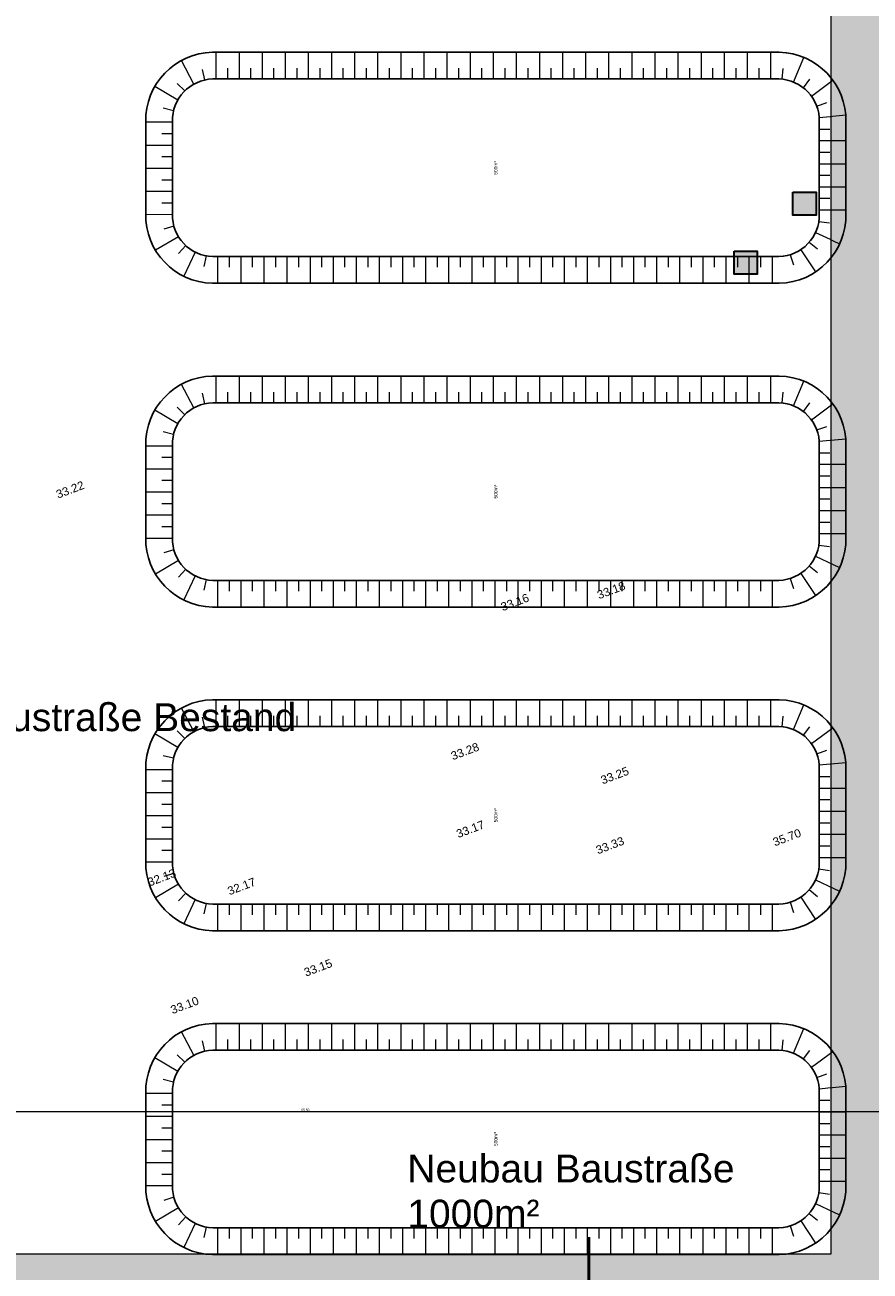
# Model space of a CAD drawing. Header units: metres. Extents: x -5203299 to 2078834, y 245743 to 5816291.
# Tile 65 of 256: x 366380 to 366417, y 5814097 to 5814150. Entities that reach past the tile are written whole.
import ezdxf

# ---------------------------------------------------------------- set-up
doc = ezdxf.new("R2010")
doc.units = ezdxf.units.M
doc.header["$LTSCALE"] = 0.5
doc.layers.get('0').update_dxf_attribs({"lineweight": 25})
for name, color, linetype, lineweight, true_color in [('01_CS-570-Pflanzung_Kunstrasen', 1, 'Continuous', 9, 0xff0000), ('30 -34 Innenwände- 4 Türen_Fenster', 7, 'Continuous', 15, 0x9955ff), ('30 -35 Decken- 1 Konstruktion-Träger- Stahlbeton', 7, 'Continuous', 13, 0x33aa00), ('70 -76 Bemaßung- 2 Allgemein', 7, 'Continuous', 5, 0x6666cc)]:
    doc.layers.add(name, color=color, linetype=linetype, lineweight=lineweight, true_color=true_color)
for name, color, linetype, lineweight in [('30 -39 Baustelle- Fläche', 7, 'Continuous', 15), ('99.02_Vermesserplan-Höhe SWP', 7, 'Continuous', 18), ('CS_Baustelleneinrichtung-Erdmieten', 7, 'Continuous', 9), ('Keine', 7, 'Continuous', 9), ('LA-Sport-marks', 255, 'Continuous', 100)]:
    doc.layers.add(name, color=color, linetype=linetype, lineweight=lineweight)
doc.styles.add('Arial', font='arial.ttf')
doc.dimstyles.new('k+k 1_50', dxfattribs={"dimtxt": 0.906198, "dimasz": 0.5302, "dimexe": 0.5, "dimexo": 1.5, "dimgap": 0.1, "dimtad": 1, "dimdec": 3, "dimtxsty": 'Arial', "dimblk": 'VW_SLASH', "dimblk1": 'VW_SLASH', "dimblk2": 'VW_SLASH', "dimcen": 0, "dimdle": 0.5, "dimadec": 3, "dimazin": 0, "dimtfac": 0.75, "dimtdec": 3, "dimtix": 1, "dimtmove": 0, "dimatfit": 0, "dimldrblk": 'VW_SLASH-1', "dimfxl": 1.25, "dimfxlon": 1, "dimfrac": 2, "dimtolj": 1, "dimarcsym": 0})

# ---------------------------------------------------------------- blocks, each defined once
blk = doc.blocks.new('Gruppe-64')
at = {"layer": 'LA-Sport-marks', "color": 255, "lineweight": 35}
for p, q in [((366400.393, 5814144.098), (366414.893, 5814144.098)), ((366400.393, 5814144.098), (366400.393, 5814108.598)), ((366410.093, 5814118.348), (366414.893, 5814118.348)), ((366400.393, 5814108.598), (366414.893, 5814108.598))]:
    blk.add_line(p, q, dxfattribs=at)
at = {"layer": 'LA-Sport-marks', "color": 255, "lineweight": 35, "flags": 128}
blk.add_lwpolyline([(366414.893, 5814118.348), (366414.893, 5814134.348), (366410.093, 5814134.348), (366410.093, 5814118.348)], dxfattribs=at)
at = {"layer": 'LA-Sport-marks', "color": 255, "lineweight": 35}
blk.add_arc((366405.263, 5814126.348), 7.955, 127.7482, 232.2518, dxfattribs=at)
blk = doc.blocks.new('_25-01-10_187 KRA_CS_LP4_Außenanlagenplan (3D)')
at = {"layer": '01_CS-570-Pflanzung_Kunstrasen', "linetype": 'Continuous', "lineweight": 0}
blk.add_hatch(color=1, dxfattribs=at).paths.add_polyline_path([(366320.943, 5814095.398), (366418.843, 5814095.398), (366418.843, 5814157.298), (366320.943, 5814157.298)])
at = {"layer": 'LA-Sport-marks'}
blk.add_blockref('Gruppe-64', (0, 0), dxfattribs=at)
at = {"color": 255, "lineweight": 9}
blk.add_wipeout([(366324.893, 5814155.228), (366414.893, 5814155.228), (366414.893, 5814097.228), (366324.893, 5814097.228)], dxfattribs=at).dxf.layer = 'LA-Sport-marks'
at = {"layer": 'LA-Sport-marks', "lineweight": 9, "flags": 128}
blk.add_lwpolyline([(366324.893, 5814155.228), (366414.893, 5814155.228), (366414.893, 5814097.228), (366324.893, 5814097.228)], close=True, dxfattribs=at)
blk = doc.blocks.new('_23-07-06_Massenplan_TB_Weiterführende Schule (3D)')
at = {"layer": '99.02_Vermesserplan-Höhe SWP', "color": 7, "char_height": 0.36, "rotation": 20.7002, "line_spacing_factor": 0.251004, "style": 'Arial'}
for s, insert, attachment_point in [('33.22', (-210.902, -75.211), 2), ('33.18', (-188.071, -79.79), 1), ('33.16', (-191.652, -80.084), 2), ('33.28', (-193.811, -86.538), 2), ('32.20', (-203.134, -86.839), 3), ('33.25', (-187.916, -87.805), 1), ('33.17', (-193.578, -89.906), 2), ('35.70', (-180.463, -90.488), 1), ('33.33', (-186.945, -90.388), 3), ('32.13', (-206.284, -91.95), 6), ('32.17', (-202.892, -92.161), 3), ('33.15', (-200.694, -96.298), 4), ('33.10', (-205.945, -97.529), 2)]:
    blk.add_mtext(s, dxfattribs=dict(at, insert=insert, attachment_point=attachment_point))
blk = doc.blocks.new('Gruppe-1039')
at = {"layer": 'Keine', "color": 253, "linetype": 'Continuous', "lineweight": 9, "transparency": 33554585}
for p, q in [((-204.514, -57.602), (-204.514, -56.447)), ((-203.514, -57.602), (-203.514, -56.447)), ((-202.514, -57.602), (-202.514, -56.447)), ((-201.514, -57.602), (-201.514, -56.447)), ((-200.514, -57.602), (-200.514, -56.447)), ((-199.514, -57.602), (-199.514, -56.447)), ((-198.514, -57.602), (-198.514, -56.447)), ((-197.514, -57.602), (-197.514, -56.447)), ((-196.514, -57.602), (-196.514, -56.447)), ((-195.514, -57.602), (-195.514, -56.447)), ((-194.514, -57.602), (-194.514, -56.447)), ((-193.514, -57.602), (-193.514, -56.447)), ((-192.514, -57.602), (-192.514, -56.447)), ((-191.514, -57.602), (-191.514, -56.447)), ((-190.514, -57.602), (-190.514, -56.447)), ((-189.514, -57.602), (-189.514, -56.447)), ((-188.514, -57.602), (-188.514, -56.447)), ((-187.514, -57.602), (-187.514, -56.447)), ((-186.514, -57.602), (-186.514, -56.447)), ((-185.514, -57.602), (-185.514, -56.447)), ((-184.514, -57.602), (-184.514, -56.447)), ((-183.514, -57.602), (-183.514, -56.447)), ((-182.514, -57.602), (-182.514, -56.447)), ((-181.514, -57.602), (-181.514, -56.447)), ((-180.514, -57.602), (-180.514, -56.447)), ((-205.477, -57.823), (-206.025, -56.807)), ((-204.014, -57.602), (-204.014, -57.14)), ((-203.014, -57.602), (-203.014, -57.14)), ((-202.014, -57.602), (-202.014, -57.14)), ((-201.014, -57.602), (-201.014, -57.14)), ((-200.014, -57.602), (-200.014, -57.14)), ((-199.014, -57.602), (-199.014, -57.14)), ((-198.014, -57.602), (-198.014, -57.14)), ((-197.014, -57.602), (-197.014, -57.14)), ((-196.014, -57.602), (-196.014, -57.14)), ((-195.014, -57.602), (-195.014, -57.14)), ((-194.014, -57.602), (-194.014, -57.14)), ((-193.014, -57.602), (-193.014, -57.14)), ((-192.014, -57.602), (-192.014, -57.14)), ((-191.014, -57.602), (-191.014, -57.14)), ((-190.014, -57.602), (-190.014, -57.14)), ((-189.014, -57.602), (-189.014, -57.14)), ((-188.014, -57.602), (-188.014, -57.14)), ((-187.014, -57.602), (-187.014, -57.14)), ((-186.014, -57.602), (-186.014, -57.14)), ((-185.014, -57.602), (-185.014, -57.14)), ((-184.014, -57.602), (-184.014, -57.14)), ((-183.014, -57.602), (-183.014, -57.14)), ((-182.014, -57.602), (-182.014, -57.14)), ((-181.014, -57.602), (-181.014, -57.14)), ((-180.015, -57.612), (-179.968, -57.153)), ((-179.532, -57.734), (-179.086, -56.669)), ((-205.011, -57.646), (-205.103, -57.193)), ((-179.1, -57.983), (-178.824, -57.613)), ((-178.754, -58.342), (-177.825, -57.657)), ((-206.179, -58.517), (-207.171, -57.926)), ((-205.877, -58.121), (-206.204, -57.795)), ((-178.52, -58.781), (-178.085, -58.627)), ((-206.361, -58.981), (-206.809, -58.87)), ((-178.415, -59.269), (-177.265, -59.158)), ((-206.41, -59.477), (-207.565, -59.477)), ((-178.41, -59.769), (-177.949, -59.769)), ((-206.41, -59.977), (-206.872, -59.977)), ((-178.41, -60.269), (-177.256, -60.269)), ((-206.41, -60.477), (-207.565, -60.477)), ((-178.41, -60.769), (-177.949, -60.769)), ((-206.41, -61.477), (-207.565, -61.477)), ((-206.41, -60.977), (-206.872, -60.977)), ((-178.41, -61.269), (-177.256, -61.269)), ((-206.41, -61.977), (-206.872, -61.977)), ((-178.41, -61.769), (-177.949, -61.769)), ((-206.41, -62.477), (-207.565, -62.477)), ((-178.41, -62.269), (-177.256, -62.269)), ((-206.41, -62.977), (-206.872, -62.977)), ((-178.41, -62.769), (-177.949, -62.769)), ((-206.41, -63.477), (-207.565, -63.474)), ((-178.41, -63.269), (-177.256, -63.269)), ((-206.347, -63.971), (-206.789, -64.104)), ((-178.431, -63.767), (-177.974, -63.834)), ((-206.149, -64.429), (-207.141, -65.019)), ((-178.842, -64.665), (-178.484, -64.957)), ((-178.574, -64.245), (-177.529, -64.736)), ((-205.834, -64.815), (-206.145, -65.156)), ((-205.425, -65.099), (-205.922, -66.142)), ((-204.953, -65.26), (-205.045, -65.713)), ((-179.666, -65.209), (-179.53, -65.651)), ((-179.216, -64.994), (-178.571, -65.952)), ((-204.455, -65.293), (-204.455, -66.447)), ((-203.955, -65.293), (-203.955, -65.754)), ((-203.455, -65.293), (-203.455, -66.447)), ((-202.955, -65.293), (-202.955, -65.754)), ((-202.455, -65.293), (-202.455, -66.447)), ((-201.955, -65.293), (-201.955, -65.754)), ((-201.455, -65.293), (-201.455, -66.447)), ((-200.955, -65.293), (-200.955, -65.754)), ((-200.455, -65.293), (-200.455, -66.447)), ((-199.955, -65.293), (-199.955, -65.754)), ((-199.455, -65.293), (-199.455, -66.447)), ((-198.955, -65.293), (-198.955, -65.754)), ((-198.455, -65.293), (-198.455, -66.447)), ((-197.955, -65.293), (-197.955, -65.754)), ((-197.455, -65.293), (-197.455, -66.447)), ((-196.955, -65.293), (-196.955, -65.754)), ((-196.455, -65.293), (-196.455, -66.447)), ((-195.955, -65.293), (-195.955, -65.754)), ((-195.455, -65.293), (-195.455, -66.447)), ((-194.955, -65.293), (-194.955, -65.754)), ((-194.455, -65.293), (-194.455, -66.447)), ((-193.955, -65.293), (-193.955, -65.754)), ((-193.455, -65.293), (-193.455, -66.447)), ((-192.955, -65.293), (-192.955, -65.754)), ((-192.455, -65.293), (-192.455, -66.447)), ((-191.955, -65.293), (-191.955, -65.754)), ((-191.455, -65.293), (-191.455, -66.447)), ((-190.955, -65.293), (-190.955, -65.754)), ((-190.455, -65.293), (-190.455, -66.447)), ((-189.955, -65.293), (-189.955, -65.754)), ((-189.455, -65.293), (-189.455, -66.447)), ((-188.955, -65.293), (-188.955, -65.754)), ((-188.455, -65.293), (-188.455, -66.447)), ((-187.955, -65.293), (-187.955, -65.755)), ((-187.455, -65.293), (-187.455, -66.447)), ((-186.955, -65.293), (-186.955, -65.755)), ((-186.455, -65.293), (-186.455, -66.447)), ((-185.955, -65.293), (-185.955, -65.755)), ((-185.455, -65.293), (-185.455, -66.447)), ((-184.955, -65.293), (-184.955, -65.755)), ((-184.455, -65.293), (-184.455, -66.447)), ((-183.955, -65.293), (-183.955, -65.755)), ((-183.455, -65.293), (-183.455, -66.447)), ((-182.955, -65.293), (-182.955, -65.755)), ((-182.455, -65.293), (-182.455, -66.447)), ((-181.955, -65.293), (-181.955, -65.755)), ((-181.455, -65.293), (-181.455, -66.447)), ((-180.955, -65.293), (-180.955, -65.755)), ((-180.455, -65.293), (-180.455, -66.447))]:
    blk.add_line(p, q, dxfattribs=at)
blk = doc.blocks.new('Gruppe-1040')
at = {"layer": 'CS_Baustelleneinrichtung-Erdmieten', "color": 253, "linetype": 'Continuous', "lineweight": 25, "flags": 128}
for points in [[(-180.143, -66.447, 0.413867), (-177.256, -63.434), (-177.256, -59.461, 0.413867), (-180.143, -56.447), (-204.678, -56.447, 0.413867), (-207.565, -59.461), (-207.565, -63.434, 0.413867), (-204.678, -66.447)], [(-180.157, -65.293, 0.413769), (-178.41, -63.447), (-178.41, -59.447, 0.41377), (-180.157, -57.602), (-204.664, -57.602, 0.413769), (-206.41, -59.447), (-206.41, -63.447, 0.41377), (-204.664, -65.293)]]:
    blk.add_lwpolyline(points, format="xyb", close=True, dxfattribs=at)
at = {"layer": 'Keine', "color": 253, "transparency": 33554585}
blk.add_blockref('Gruppe-1039', (0, 0), dxfattribs=at)
at = {"layer": '70 -76 Bemaßung- 2 Allgemein', "color": 253, "insert": (-192.491, -61.749), "char_height": 0.151, "attachment_point": 1, "rotation": 90, "line_spacing_factor": 0.970891, "style": 'Arial'}
blk.add_mtext('500m³', dxfattribs=at)
blk = doc.blocks.new('Gruppe-1041')
at = {"layer": 'Keine', "color": 253, "linetype": 'Continuous', "lineweight": 9, "transparency": 33554585}
for p, q in [((-204.514, -71.616), (-204.514, -70.462)), ((-203.514, -71.616), (-203.514, -70.462)), ((-202.514, -71.616), (-202.514, -70.462)), ((-201.514, -71.616), (-201.514, -70.462)), ((-200.514, -71.616), (-200.514, -70.462)), ((-199.514, -71.616), (-199.514, -70.462)), ((-198.514, -71.616), (-198.514, -70.462)), ((-197.514, -71.616), (-197.514, -70.462)), ((-196.514, -71.616), (-196.514, -70.462)), ((-195.514, -71.616), (-195.514, -70.462)), ((-194.514, -71.616), (-194.514, -70.462)), ((-193.514, -71.616), (-193.514, -70.462)), ((-192.514, -71.616), (-192.514, -70.462)), ((-191.514, -71.616), (-191.514, -70.462)), ((-190.514, -71.616), (-190.514, -70.462)), ((-189.514, -71.616), (-189.514, -70.462)), ((-188.514, -71.616), (-188.514, -70.462)), ((-187.514, -71.616), (-187.514, -70.462)), ((-186.514, -71.616), (-186.514, -70.462)), ((-185.514, -71.616), (-185.514, -70.462)), ((-184.514, -71.616), (-184.514, -70.462)), ((-183.514, -71.616), (-183.514, -70.462)), ((-182.514, -71.616), (-182.514, -70.462)), ((-181.514, -71.616), (-181.514, -70.462)), ((-180.514, -71.616), (-180.514, -70.462)), ((-205.477, -71.837), (-206.025, -70.821)), ((-204.014, -71.616), (-204.014, -71.154)), ((-203.014, -71.616), (-203.014, -71.154)), ((-202.014, -71.616), (-202.014, -71.154)), ((-201.014, -71.616), (-201.014, -71.154)), ((-200.014, -71.616), (-200.014, -71.154)), ((-199.014, -71.616), (-199.014, -71.154)), ((-198.014, -71.616), (-198.014, -71.154)), ((-197.014, -71.616), (-197.014, -71.154)), ((-196.014, -71.616), (-196.014, -71.155)), ((-195.014, -71.616), (-195.014, -71.155)), ((-194.014, -71.616), (-194.014, -71.155)), ((-193.014, -71.616), (-193.014, -71.155)), ((-192.014, -71.616), (-192.014, -71.155)), ((-191.014, -71.616), (-191.014, -71.155)), ((-190.014, -71.616), (-190.014, -71.155)), ((-189.014, -71.616), (-189.014, -71.155)), ((-188.014, -71.616), (-188.014, -71.155)), ((-187.014, -71.616), (-187.014, -71.155)), ((-186.014, -71.616), (-186.014, -71.155)), ((-185.014, -71.616), (-185.014, -71.155)), ((-184.014, -71.616), (-184.014, -71.155)), ((-183.014, -71.616), (-183.014, -71.155)), ((-182.014, -71.616), (-182.014, -71.155)), ((-181.014, -71.616), (-181.014, -71.155)), ((-180.015, -71.627), (-179.968, -71.167)), ((-179.532, -71.748), (-179.086, -70.683)), ((-205.011, -71.66), (-205.103, -71.208)), ((-179.1, -71.997), (-178.824, -71.627)), ((-178.754, -72.356), (-177.825, -71.671)), ((-206.179, -72.531), (-207.171, -71.94)), ((-205.877, -72.135), (-206.204, -71.81)), ((-178.52, -72.796), (-178.085, -72.641)), ((-206.361, -72.995), (-206.809, -72.884)), ((-178.415, -73.283), (-177.265, -73.173)), ((-206.41, -73.491), (-207.565, -73.491)), ((-178.41, -73.783), (-177.949, -73.783)), ((-206.41, -73.991), (-206.872, -73.991)), ((-178.41, -74.283), (-177.256, -74.283)), ((-206.41, -74.491), (-207.565, -74.491)), ((-178.41, -74.783), (-177.949, -74.783)), ((-206.41, -75.491), (-207.565, -75.491)), ((-206.41, -74.991), (-206.872, -74.991)), ((-178.41, -75.283), (-177.256, -75.283)), ((-206.41, -75.991), (-206.872, -75.991)), ((-178.41, -75.783), (-177.949, -75.783)), ((-206.41, -76.491), (-207.565, -76.491)), ((-178.41, -76.283), (-177.256, -76.283)), ((-206.41, -76.991), (-206.872, -76.991)), ((-178.41, -76.783), (-177.949, -76.783)), ((-206.41, -77.491), (-207.565, -77.489)), ((-178.41, -77.283), (-177.256, -77.283)), ((-206.347, -77.986), (-206.789, -78.119)), ((-178.431, -77.782), (-177.974, -77.848)), ((-206.149, -78.443), (-207.141, -79.034)), ((-178.842, -78.679), (-178.484, -78.971)), ((-178.574, -78.259), (-177.529, -78.75)), ((-205.834, -78.829), (-206.145, -79.17)), ((-205.425, -79.114), (-205.922, -80.156)), ((-204.953, -79.275), (-205.045, -79.727)), ((-179.666, -79.224), (-179.53, -79.665)), ((-179.216, -79.009), (-178.571, -79.967)), ((-204.455, -79.307), (-204.455, -80.462)), ((-203.955, -79.307), (-203.955, -79.769)), ((-203.455, -79.307), (-203.455, -80.462)), ((-202.955, -79.307), (-202.955, -79.769)), ((-202.455, -79.307), (-202.455, -80.462)), ((-201.955, -79.307), (-201.955, -79.769)), ((-201.455, -79.307), (-201.455, -80.462)), ((-200.955, -79.307), (-200.955, -79.769)), ((-200.455, -79.307), (-200.455, -80.462)), ((-199.955, -79.307), (-199.955, -79.769)), ((-199.455, -79.307), (-199.455, -80.462)), ((-198.955, -79.307), (-198.955, -79.769)), ((-198.455, -79.307), (-198.455, -80.462)), ((-197.955, -79.307), (-197.955, -79.769)), ((-197.455, -79.307), (-197.455, -80.462)), ((-196.955, -79.307), (-196.955, -79.769)), ((-196.455, -79.307), (-196.455, -80.462)), ((-195.955, -79.307), (-195.955, -79.769)), ((-195.455, -79.307), (-195.455, -80.462)), ((-194.955, -79.307), (-194.955, -79.769)), ((-194.455, -79.307), (-194.455, -80.462)), ((-193.955, -79.307), (-193.955, -79.769)), ((-193.455, -79.307), (-193.455, -80.462)), ((-192.955, -79.307), (-192.955, -79.769)), ((-192.455, -79.307), (-192.455, -80.462)), ((-191.955, -79.307), (-191.955, -79.769)), ((-191.455, -79.307), (-191.455, -80.462)), ((-190.955, -79.307), (-190.955, -79.769)), ((-190.455, -79.307), (-190.455, -80.462)), ((-189.955, -79.307), (-189.955, -79.769)), ((-189.455, -79.307), (-189.455, -80.462)), ((-188.955, -79.307), (-188.955, -79.769)), ((-188.455, -79.307), (-188.455, -80.462)), ((-187.955, -79.307), (-187.955, -79.769)), ((-187.455, -79.307), (-187.455, -80.462)), ((-186.955, -79.307), (-186.955, -79.769)), ((-186.455, -79.307), (-186.455, -80.462)), ((-185.955, -79.307), (-185.955, -79.769)), ((-185.455, -79.307), (-185.455, -80.462)), ((-184.955, -79.307), (-184.955, -79.769)), ((-184.455, -79.307), (-184.455, -80.462)), ((-183.955, -79.307), (-183.955, -79.769)), ((-183.455, -79.307), (-183.455, -80.462)), ((-182.955, -79.307), (-182.955, -79.769)), ((-182.455, -79.307), (-182.455, -80.462)), ((-181.955, -79.307), (-181.955, -79.769)), ((-181.455, -79.307), (-181.455, -80.462)), ((-180.955, -79.307), (-180.955, -79.769)), ((-180.455, -79.307), (-180.455, -80.462))]:
    blk.add_line(p, q, dxfattribs=at)
blk = doc.blocks.new('Gruppe-1042')
at = {"layer": 'CS_Baustelleneinrichtung-Erdmieten', "color": 253, "linetype": 'Continuous', "lineweight": 25, "flags": 128}
for points in [[(-180.143, -80.462, 0.413867), (-177.256, -77.448), (-177.256, -73.475, 0.413867), (-180.143, -70.462), (-204.678, -70.462, 0.413867), (-207.565, -73.475), (-207.565, -77.448, 0.413867), (-204.678, -80.462)], [(-180.157, -79.307, 0.413769), (-178.41, -77.462), (-178.41, -73.462, 0.41377), (-180.157, -71.616), (-204.664, -71.616, 0.413769), (-206.41, -73.462), (-206.41, -77.462, 0.41377), (-204.664, -79.307)]]:
    blk.add_lwpolyline(points, format="xyb", close=True, dxfattribs=at)
at = {"layer": 'Keine', "color": 253, "transparency": 33554585}
blk.add_blockref('Gruppe-1041', (0, 0), dxfattribs=at)
at = {"layer": '70 -76 Bemaßung- 2 Allgemein', "color": 253, "insert": (-192.491, -75.764), "char_height": 0.151, "attachment_point": 1, "rotation": 90, "line_spacing_factor": 0.970891, "style": 'Arial'}
blk.add_mtext('500m³', dxfattribs=at)
blk = doc.blocks.new('Gruppe-1043')
at = {"layer": 'Keine', "color": 253, "linetype": 'Continuous', "lineweight": 9, "transparency": 33554585}
for p, q in [((-204.514, -85.631), (-204.514, -84.476)), ((-203.514, -85.631), (-203.514, -84.476)), ((-202.514, -85.631), (-202.514, -84.476)), ((-201.514, -85.631), (-201.514, -84.476)), ((-200.514, -85.631), (-200.514, -84.476)), ((-199.514, -85.631), (-199.514, -84.476)), ((-198.514, -85.631), (-198.514, -84.476)), ((-197.514, -85.631), (-197.514, -84.476)), ((-196.514, -85.631), (-196.514, -84.476)), ((-195.514, -85.631), (-195.514, -84.476)), ((-194.514, -85.631), (-194.514, -84.476)), ((-193.514, -85.631), (-193.514, -84.476)), ((-192.514, -85.631), (-192.514, -84.476)), ((-191.514, -85.631), (-191.514, -84.476)), ((-190.514, -85.631), (-190.514, -84.476)), ((-189.514, -85.631), (-189.514, -84.476)), ((-188.514, -85.631), (-188.514, -84.476)), ((-187.514, -85.631), (-187.514, -84.476)), ((-186.514, -85.631), (-186.514, -84.476)), ((-185.514, -85.631), (-185.514, -84.476)), ((-184.514, -85.631), (-184.514, -84.476)), ((-183.514, -85.631), (-183.514, -84.476)), ((-182.514, -85.631), (-182.514, -84.476)), ((-181.514, -85.631), (-181.514, -84.476)), ((-180.514, -85.631), (-180.514, -84.476)), ((-205.477, -85.852), (-206.025, -84.836)), ((-205.011, -85.675), (-205.103, -85.222)), ((-204.014, -85.631), (-204.014, -85.169)), ((-203.014, -85.631), (-203.014, -85.169)), ((-202.014, -85.631), (-202.014, -85.169)), ((-201.014, -85.631), (-201.014, -85.169)), ((-200.014, -85.631), (-200.014, -85.169)), ((-199.014, -85.631), (-199.014, -85.169)), ((-198.014, -85.631), (-198.014, -85.169)), ((-197.014, -85.631), (-197.014, -85.169)), ((-196.014, -85.631), (-196.014, -85.169)), ((-195.014, -85.631), (-195.014, -85.169)), ((-194.014, -85.631), (-194.014, -85.169)), ((-193.014, -85.631), (-193.014, -85.169)), ((-192.014, -85.631), (-192.014, -85.169)), ((-191.014, -85.631), (-191.014, -85.169)), ((-190.014, -85.631), (-190.014, -85.169)), ((-189.014, -85.631), (-189.014, -85.169)), ((-188.014, -85.631), (-188.014, -85.169)), ((-187.014, -85.631), (-187.014, -85.169)), ((-186.014, -85.631), (-186.014, -85.169)), ((-185.014, -85.631), (-185.014, -85.169)), ((-184.014, -85.631), (-184.014, -85.169)), ((-183.014, -85.631), (-183.014, -85.169)), ((-182.014, -85.631), (-182.014, -85.169)), ((-181.014, -85.631), (-181.014, -85.169)), ((-180.015, -85.641), (-179.968, -85.182)), ((-179.532, -85.763), (-179.086, -84.698)), ((-179.1, -86.012), (-178.824, -85.642)), ((-178.754, -86.371), (-177.825, -85.686)), ((-206.179, -86.546), (-207.171, -85.955)), ((-205.877, -86.15), (-206.204, -85.824)), ((-178.52, -86.81), (-178.085, -86.656)), ((-206.361, -87.01), (-206.809, -86.899)), ((-178.415, -87.297), (-177.265, -87.187)), ((-206.41, -87.506), (-207.565, -87.506)), ((-178.41, -87.797), (-177.949, -87.797)), ((-206.41, -88.006), (-206.872, -88.006)), ((-178.41, -88.297), (-177.256, -88.297)), ((-206.41, -88.506), (-207.565, -88.506)), ((-206.41, -89.006), (-206.872, -89.006)), ((-178.41, -88.797), (-177.949, -88.797)), ((-206.41, -89.506), (-207.565, -89.506)), ((-178.41, -89.297), (-177.256, -89.297)), ((-206.41, -90.006), (-206.872, -90.006)), ((-178.41, -89.797), (-177.949, -89.797)), ((-206.41, -90.506), (-207.565, -90.506)), ((-178.41, -90.297), (-177.256, -90.297)), ((-206.41, -91.006), (-206.872, -91.006)), ((-178.41, -90.797), (-177.949, -90.797)), ((-206.41, -91.506), (-207.565, -91.503)), ((-178.41, -91.297), (-177.256, -91.297)), ((-206.347, -92), (-206.789, -92.133)), ((-178.431, -91.796), (-177.974, -91.863)), ((-206.149, -92.457), (-207.141, -93.048)), ((-178.842, -92.694), (-178.484, -92.986)), ((-178.574, -92.274), (-177.529, -92.764)), ((-205.834, -92.843), (-206.145, -93.185)), ((-205.425, -93.128), (-205.922, -94.17)), ((-204.953, -93.289), (-205.045, -93.742)), ((-204.455, -93.321), (-204.455, -94.476)), ((-203.955, -93.321), (-203.955, -93.783)), ((-203.455, -93.321), (-203.455, -94.476)), ((-202.955, -93.321), (-202.955, -93.783)), ((-202.455, -93.321), (-202.455, -94.476)), ((-201.955, -93.321), (-201.955, -93.783)), ((-201.455, -93.321), (-201.455, -94.476)), ((-200.955, -93.321), (-200.955, -93.783)), ((-200.455, -93.321), (-200.455, -94.476)), ((-199.955, -93.321), (-199.955, -93.783)), ((-199.455, -93.321), (-199.455, -94.476)), ((-198.955, -93.321), (-198.955, -93.783)), ((-198.455, -93.321), (-198.455, -94.476)), ((-197.955, -93.321), (-197.955, -93.783)), ((-197.455, -93.321), (-197.455, -94.476)), ((-196.955, -93.321), (-196.955, -93.783)), ((-196.455, -93.321), (-196.455, -94.476)), ((-195.955, -93.321), (-195.955, -93.783)), ((-195.455, -93.321), (-195.455, -94.476)), ((-194.955, -93.321), (-194.955, -93.783)), ((-194.455, -93.321), (-194.455, -94.476)), ((-193.955, -93.321), (-193.955, -93.783)), ((-193.455, -93.321), (-193.455, -94.476)), ((-192.955, -93.321), (-192.955, -93.783)), ((-192.455, -93.321), (-192.455, -94.476)), ((-191.955, -93.321), (-191.955, -93.783)), ((-191.455, -93.321), (-191.455, -94.476)), ((-190.955, -93.321), (-190.955, -93.783)), ((-190.455, -93.321), (-190.455, -94.476)), ((-189.955, -93.321), (-189.955, -93.783)), ((-189.455, -93.321), (-189.455, -94.476)), ((-188.955, -93.321), (-188.955, -93.783)), ((-188.455, -93.321), (-188.455, -94.476)), ((-187.955, -93.322), (-187.955, -93.783)), ((-187.455, -93.322), (-187.455, -94.476)), ((-186.955, -93.322), (-186.955, -93.783)), ((-186.455, -93.322), (-186.455, -94.476)), ((-185.955, -93.322), (-185.955, -93.783)), ((-185.455, -93.322), (-185.455, -94.476)), ((-184.955, -93.322), (-184.955, -93.783)), ((-184.455, -93.322), (-184.455, -94.476)), ((-183.955, -93.322), (-183.955, -93.783)), ((-183.455, -93.322), (-183.455, -94.476)), ((-182.955, -93.322), (-182.955, -93.783)), ((-182.455, -93.322), (-182.455, -94.476)), ((-181.955, -93.322), (-181.955, -93.783)), ((-181.455, -93.322), (-181.455, -94.476)), ((-180.955, -93.322), (-180.955, -93.783)), ((-180.455, -93.322), (-180.455, -94.476)), ((-179.666, -93.238), (-179.53, -93.679)), ((-179.216, -93.023), (-178.571, -93.981))]:
    blk.add_line(p, q, dxfattribs=at)
blk = doc.blocks.new('Gruppe-1044')
at = {"layer": 'CS_Baustelleneinrichtung-Erdmieten', "color": 253, "linetype": 'Continuous', "lineweight": 25, "flags": 128}
for points in [[(-180.143, -94.476, 0.413867), (-177.256, -91.463), (-177.256, -87.49, 0.413867), (-180.143, -84.476), (-204.678, -84.476, 0.413867), (-207.565, -87.49), (-207.565, -91.462, 0.413867), (-204.678, -94.476)], [(-180.157, -93.322, 0.413769), (-178.41, -91.476), (-178.41, -87.476, 0.41377), (-180.157, -85.631), (-204.664, -85.631, 0.413769), (-206.41, -87.476), (-206.41, -91.476, 0.41377), (-204.664, -93.321)]]:
    blk.add_lwpolyline(points, format="xyb", close=True, dxfattribs=at)
at = {"layer": 'Keine', "color": 253, "transparency": 33554585}
blk.add_blockref('Gruppe-1043', (0, 0), dxfattribs=at)
at = {"layer": '70 -76 Bemaßung- 2 Allgemein', "color": 253, "insert": (-192.491, -89.778), "char_height": 0.151, "attachment_point": 1, "rotation": 90, "line_spacing_factor": 0.970891, "style": 'Arial'}
blk.add_mtext('500m³', dxfattribs=at)
blk = doc.blocks.new('Gruppe-1045')
at = {"layer": 'Keine', "color": 253, "linetype": 'Continuous', "lineweight": 9, "transparency": 33554585}
for p, q in [((-204.514, -99.645), (-204.514, -98.49)), ((-203.514, -99.645), (-203.514, -98.491)), ((-202.514, -99.645), (-202.514, -98.491)), ((-201.514, -99.645), (-201.514, -98.491)), ((-200.514, -99.645), (-200.514, -98.491)), ((-199.514, -99.645), (-199.514, -98.491)), ((-198.514, -99.645), (-198.514, -98.491)), ((-197.514, -99.645), (-197.514, -98.491)), ((-196.514, -99.645), (-196.514, -98.491)), ((-195.514, -99.645), (-195.514, -98.491)), ((-194.514, -99.645), (-194.514, -98.491)), ((-193.514, -99.645), (-193.514, -98.491)), ((-192.514, -99.645), (-192.514, -98.491)), ((-191.514, -99.645), (-191.514, -98.491)), ((-190.514, -99.645), (-190.514, -98.491)), ((-189.514, -99.645), (-189.514, -98.491)), ((-188.514, -99.645), (-188.514, -98.491)), ((-187.514, -99.645), (-187.514, -98.491)), ((-186.514, -99.645), (-186.514, -98.491)), ((-185.514, -99.645), (-185.514, -98.491)), ((-184.514, -99.645), (-184.514, -98.491)), ((-183.514, -99.645), (-183.514, -98.491)), ((-182.514, -99.645), (-182.514, -98.491)), ((-181.514, -99.645), (-181.514, -98.491)), ((-180.514, -99.645), (-180.514, -98.491)), ((-179.532, -99.777), (-179.086, -98.712)), ((-205.477, -99.866), (-206.025, -98.85)), ((-205.011, -99.689), (-205.103, -99.236)), ((-204.014, -99.645), (-204.014, -99.183)), ((-203.014, -99.645), (-203.014, -99.183)), ((-202.014, -99.645), (-202.014, -99.183)), ((-201.014, -99.645), (-201.014, -99.183)), ((-200.014, -99.645), (-200.014, -99.183)), ((-199.014, -99.645), (-199.014, -99.183)), ((-198.014, -99.645), (-198.014, -99.183)), ((-197.014, -99.645), (-197.014, -99.183)), ((-196.014, -99.645), (-196.014, -99.183)), ((-195.014, -99.645), (-195.014, -99.183)), ((-194.014, -99.645), (-194.014, -99.183)), ((-193.014, -99.645), (-193.014, -99.183)), ((-192.014, -99.645), (-192.014, -99.183)), ((-191.014, -99.645), (-191.014, -99.183)), ((-190.014, -99.645), (-190.014, -99.183)), ((-189.014, -99.645), (-189.014, -99.183)), ((-188.014, -99.645), (-188.014, -99.183)), ((-187.014, -99.645), (-187.014, -99.183)), ((-186.014, -99.645), (-186.014, -99.183)), ((-185.014, -99.645), (-185.014, -99.183)), ((-184.014, -99.645), (-184.014, -99.183)), ((-183.014, -99.645), (-183.014, -99.183)), ((-182.014, -99.645), (-182.014, -99.183)), ((-181.014, -99.645), (-181.014, -99.183)), ((-180.015, -99.655), (-179.968, -99.196)), ((-179.1, -100.026), (-178.824, -99.656)), ((-178.754, -100.385), (-177.825, -99.7)), ((-206.179, -100.56), (-207.171, -99.969)), ((-205.877, -100.164), (-206.204, -99.839)), ((-178.52, -100.825), (-178.085, -100.67)), ((-206.361, -101.024), (-206.809, -100.913)), ((-178.415, -101.312), (-177.265, -101.201)), ((-206.41, -101.52), (-207.565, -101.52)), ((-178.41, -101.812), (-177.949, -101.812)), ((-206.41, -102.02), (-206.872, -102.02)), ((-178.41, -102.312), (-177.256, -102.312)), ((-206.41, -102.52), (-207.565, -102.52)), ((-206.41, -103.02), (-206.872, -103.02)), ((-178.41, -102.812), (-177.949, -102.812)), ((-206.41, -103.52), (-207.565, -103.52)), ((-178.41, -103.312), (-177.256, -103.312)), ((-206.41, -104.02), (-206.872, -104.02)), ((-178.41, -103.812), (-177.949, -103.812)), ((-206.41, -104.52), (-207.565, -104.52)), ((-178.41, -104.312), (-177.256, -104.312)), ((-206.41, -105.02), (-206.872, -105.02)), ((-178.41, -104.812), (-177.949, -104.812)), ((-206.41, -105.52), (-207.565, -105.518)), ((-178.41, -105.312), (-177.256, -105.312)), ((-206.347, -106.014), (-206.789, -106.147)), ((-178.431, -105.811), (-177.974, -105.877)), ((-206.149, -106.472), (-207.141, -107.063)), ((-178.842, -106.708), (-178.484, -107)), ((-178.574, -106.288), (-177.529, -106.779)), ((-205.834, -106.858), (-206.145, -107.199)), ((-205.425, -107.143), (-205.922, -108.185)), ((-204.953, -107.304), (-205.045, -107.756)), ((-204.455, -107.336), (-204.455, -108.49)), ((-203.955, -107.336), (-203.955, -107.798)), ((-203.455, -107.336), (-203.455, -108.491)), ((-202.955, -107.336), (-202.955, -107.798)), ((-202.455, -107.336), (-202.455, -108.491)), ((-201.955, -107.336), (-201.955, -107.798)), ((-201.455, -107.336), (-201.455, -108.491)), ((-200.955, -107.336), (-200.955, -107.798)), ((-200.455, -107.336), (-200.455, -108.491)), ((-199.955, -107.336), (-199.955, -107.798)), ((-199.455, -107.336), (-199.455, -108.491)), ((-198.955, -107.336), (-198.955, -107.798)), ((-198.455, -107.336), (-198.455, -108.491)), ((-197.955, -107.336), (-197.955, -107.798)), ((-197.455, -107.336), (-197.455, -108.491)), ((-196.955, -107.336), (-196.955, -107.798)), ((-196.455, -107.336), (-196.455, -108.491)), ((-195.955, -107.336), (-195.955, -107.798)), ((-195.455, -107.336), (-195.455, -108.491)), ((-194.955, -107.336), (-194.955, -107.798)), ((-194.455, -107.336), (-194.455, -108.491)), ((-193.955, -107.336), (-193.955, -107.798)), ((-193.455, -107.336), (-193.455, -108.491)), ((-192.955, -107.336), (-192.955, -107.798)), ((-192.455, -107.336), (-192.455, -108.491)), ((-191.955, -107.336), (-191.955, -107.798)), ((-191.455, -107.336), (-191.455, -108.491)), ((-190.955, -107.336), (-190.955, -107.798)), ((-190.455, -107.336), (-190.455, -108.491)), ((-189.955, -107.336), (-189.955, -107.798)), ((-189.455, -107.336), (-189.455, -108.491)), ((-188.955, -107.336), (-188.955, -107.798)), ((-188.455, -107.336), (-188.455, -108.491)), ((-187.955, -107.336), (-187.955, -107.798)), ((-187.455, -107.336), (-187.455, -108.491)), ((-186.955, -107.336), (-186.955, -107.798)), ((-186.455, -107.336), (-186.455, -108.491)), ((-185.955, -107.336), (-185.955, -107.798)), ((-185.455, -107.336), (-185.455, -108.491)), ((-184.955, -107.336), (-184.955, -107.798)), ((-184.455, -107.336), (-184.455, -108.491)), ((-183.955, -107.336), (-183.955, -107.798)), ((-183.455, -107.336), (-183.455, -108.491)), ((-182.955, -107.336), (-182.955, -107.798)), ((-182.455, -107.336), (-182.455, -108.491)), ((-181.955, -107.336), (-181.955, -107.798)), ((-181.455, -107.336), (-181.455, -108.491)), ((-180.955, -107.336), (-180.955, -107.798)), ((-180.455, -107.336), (-180.455, -108.491)), ((-179.666, -107.252), (-179.53, -107.694)), ((-179.216, -107.038), (-178.571, -107.995))]:
    blk.add_line(p, q, dxfattribs=at)
blk = doc.blocks.new('Gruppe-1046')
at = {"layer": 'CS_Baustelleneinrichtung-Erdmieten', "color": 253, "linetype": 'Continuous', "lineweight": 25, "flags": 128}
for points in [[(-180.143, -108.491, 0.413867), (-177.256, -105.477), (-177.256, -101.504, 0.413867), (-180.143, -98.491), (-204.678, -98.49, 0.413867), (-207.565, -101.504), (-207.565, -105.477, 0.413867), (-204.678, -108.49)], [(-180.157, -107.336, 0.413769), (-178.41, -105.491), (-178.41, -101.491, 0.41377), (-180.157, -99.645), (-204.664, -99.645, 0.413769), (-206.41, -101.49), (-206.41, -105.49, 0.41377), (-204.664, -107.336)]]:
    blk.add_lwpolyline(points, format="xyb", close=True, dxfattribs=at)
at = {"layer": 'Keine', "color": 253, "transparency": 33554585}
blk.add_blockref('Gruppe-1045', (0, 0), dxfattribs=at)
at = {"layer": '70 -76 Bemaßung- 2 Allgemein', "color": 253, "insert": (-192.491, -103.793), "char_height": 0.151, "attachment_point": 1, "rotation": 90, "line_spacing_factor": 0.970891, "style": 'Arial'}
blk.add_mtext('500m³', dxfattribs=at)
blk = doc.blocks.new('Gruppe-1103')
at = {"layer": '30 -39 Baustelle- Fläche', "color": 253}
for name in ['Gruppe-1040', 'Gruppe-1042', 'Gruppe-1044', 'Gruppe-1046']:
    blk.add_blockref(name, (0, 0), dxfattribs=at)
blk = doc.blocks.new('VW_SLASH')
at = {"color": 0, "linetype": 'ByBlock', "lineweight": -2, "transparency": 16777216}
blk.add_line((0.94, 0), (-1, 0), dxfattribs=at)
at = {"color": 0, "lineweight": 20, "transparency": 16777216, "flags": 128}
blk.add_lwpolyline([(0.5, 0.5), (-0.5, -0.5)], dxfattribs=at)
blk = doc.blocks.new('*D1133')
at = {"layer": '70 -76 Bemaßung- 2 Allgemein', "color": 0, "lineweight": -2}
for p, q in [((-228.405, -103.562), (-228.405, -101.812)), ((-172.91, -103.562), (-172.91, -101.812)), ((-173.44, -102.312), (-227.875, -102.312))]:
    blk.add_line(p, q, dxfattribs=at)
at = {"layer": '70 -76 Bemaßung- 2 Allgemein', "color": 0, "lineweight": -2, "xscale": 0.5302001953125, "yscale": 0.5302001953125, "zscale": 0.5302001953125, "rotation": 180}
blk.add_blockref('VW_SLASH', (-228.405, -102.312), dxfattribs=at)
at = {"layer": '70 -76 Bemaßung- 2 Allgemein', "color": 0, "lineweight": -2, "xscale": 0.5302001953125, "yscale": 0.5302001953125, "zscale": 0.5302001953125}
blk.add_blockref('VW_SLASH', (-172.91, -102.312), dxfattribs=at)
at = {"layer": '70 -76 Bemaßung- 2 Allgemein', "color": 0, "insert": (-200.658, -102.241), "char_height": 0.1007, "attachment_point": 5, "style": 'Arial'}
blk.add_mtext('\\A1;55,50', dxfattribs=at)
blk = doc.blocks.new('VW_SLASH-1')
at = {"color": 0, "linetype": 'ByBlock', "lineweight": -2, "transparency": 16777216}
blk.add_line((0.94, 0), (-1, 0), dxfattribs=at)
at = {"color": 0, "lineweight": 5, "transparency": 16777216, "flags": 128}
blk.add_lwpolyline([(0.5, 0.5), (-0.5, -0.5)], dxfattribs=at)
blk = doc.blocks.new('*D1134')
at = {"layer": '70 -76 Bemaßung- 2 Allgemein', "color": 0, "lineweight": -2}
for p, q in [((-172.91, -103.562), (-172.91, -101.812)), ((-164.836, -103.562), (-164.836, -101.812)), ((-165.366, -102.312), (-172.38, -102.312))]:
    blk.add_line(p, q, dxfattribs=at)
at = {"layer": '70 -76 Bemaßung- 2 Allgemein', "color": 0, "lineweight": -2, "xscale": 0.5302001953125, "yscale": 0.5302001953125, "zscale": 0.5302001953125, "rotation": 180}
blk.add_blockref('VW_SLASH', (-172.91, -102.312), dxfattribs=at)
at = {"layer": '70 -76 Bemaßung- 2 Allgemein', "color": 0, "lineweight": -2, "xscale": 0.5302001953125, "yscale": 0.5302001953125, "zscale": 0.5302001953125}
blk.add_blockref('VW_SLASH', (-164.836, -102.312), dxfattribs=at)
at = {"layer": '70 -76 Bemaßung- 2 Allgemein', "color": 0, "insert": (-168.873, -102.241), "char_height": 0.1007, "attachment_point": 5, "style": 'Arial'}
blk.add_mtext('\\A1;8,10', dxfattribs=at)
blk = doc.blocks.new('Gruppe-1121')
at = {"layer": '70 -76 Bemaßung- 2 Allgemein'}
for base, p1, p2, text, picture, middle in [((-228.405, -102.312), (-172.91, -110.538), (-228.405, -110.538), '55,50', '*D1133', (-200.658, -102.241)), ((-172.91, -102.312), (-164.836, -120.35), (-172.91, -110.538), '8,10', '*D1134', (-168.873, -102.241))]:
    dim = blk.add_linear_dim(base=base, p1=p1, p2=p2, text=text, dimstyle='k+k 1_50', override={"dimtxt": 0.100689, "dimgap": 0.01, "dimdec": 1, "dimpost": '<>', "dimtxsty": 'Arial', "dimtmove": 2}, dxfattribs=at)
    dim.commit()
    dim.dimension.update_dxf_attribs({"geometry": picture, "text_midpoint": middle})
blk = doc.blocks.new('_BE Phase 3 (2D)')
at = {"layer": '30 -35 Decken- 1 Konstruktion-Träger- Stahlbeton', "linetype": 'Continuous', "lineweight": 0, "true_color": 0xffff00, "transparency": 33554559}
for points in [[(-179.55, -62.5), (-178.55, -62.5), (-178.55, -63.5), (-179.55, -63.5)], [(-182.1, -65.05), (-181.1, -65.05), (-181.1, -66.05), (-182.1, -66.05)]]:
    blk.add_hatch(color=2, dxfattribs=at).paths.add_polyline_path(points)
at = {"layer": '30 -35 Decken- 1 Konstruktion-Träger- Stahlbeton', "color": 2, "lineweight": 35, "true_color": 0xffff00, "transparency": 33554687, "flags": 128}
for points in [[(-179.55, -62.5), (-178.55, -62.5), (-178.55, -63.5), (-179.55, -63.5)], [(-182.1, -65.05), (-181.1, -65.05), (-181.1, -66.05), (-182.1, -66.05)]]:
    blk.add_lwpolyline(points, close=True, dxfattribs=at)
at = {"layer": '30 -39 Baustelle- Fläche', "color": 141, "linetype": 'Continuous', "lineweight": 50, "true_color": 0x7fdfff}
blk.add_line((-188.38, -106.982), (-188.38, -114.224), dxfattribs=at)
at = {"color": 255, "linetype": 'Continuous', "lineweight": 5}
blk.add_wipeout([(-222.255, -88.196), (-200.948, -88.196), (-200.948, -84.301), (-222.255, -84.301)], dxfattribs=at).dxf.layer = '30 -39 Baustelle- Fläche'
at = {"layer": '30 -39 Baustelle- Fläche', "color": 160, "insert": (-222.255, -84.626), "char_height": 1.20826, "attachment_point": 1, "line_spacing_factor": 0.970715, "style": 'Arial'}
blk.add_mtext('Abbruch Baustraße Bestand\\P460m² ', dxfattribs=at)
at = {"color": 255, "linetype": 'Continuous', "lineweight": 5}
blk.add_wipeout([(-196.244, -107.731), (-181.996, -107.731), (-181.996, -103.836), (-196.244, -103.836)], dxfattribs=at).dxf.layer = '30 -39 Baustelle- Fläche'
at = {"layer": '30 -39 Baustelle- Fläche', "color": 7}
blk.add_blockref('Gruppe-1103', (0, 0), dxfattribs=at)
at = {"layer": '70 -76 Bemaßung- 2 Allgemein'}
blk.add_blockref('Gruppe-1121', (0, 0), dxfattribs=at)
at = {"layer": '30 -39 Baustelle- Fläche', "color": 141, "true_color": 0x7fdfff, "insert": (-196.244, -104.161), "char_height": 1.20826, "attachment_point": 1, "line_spacing_factor": 0.970715, "style": 'Arial'}
blk.add_mtext('Neubau Baustraße\\P1000m² ', dxfattribs=at)

msp = doc.modelspace()

# ---------------------------------------------------------------- block references
at = {"layer": '30 -34 Innenwände- 4 Türen_Fenster', "color": 1}
msp.add_blockref('_25-01-10_187 KRA_CS_LP4_Außenanlagenplan (3D)', (0, 0), dxfattribs=at)

# ---------------------------------------------------------------- next in the draw order: block references
at = {"layer": 'Keine', "color": 1}
msp.add_blockref('_23-07-06_Massenplan_TB_Weiterführende Schule (3D)', (366592.803, 5814205.708), dxfattribs=at)

# ---------------------------------------------------------------- next in the draw order: block references
msp.add_blockref('_BE Phase 3 (2D)', (366592.803, 5814205.708), dxfattribs=at)

doc.saveas('drawing.dxf')
